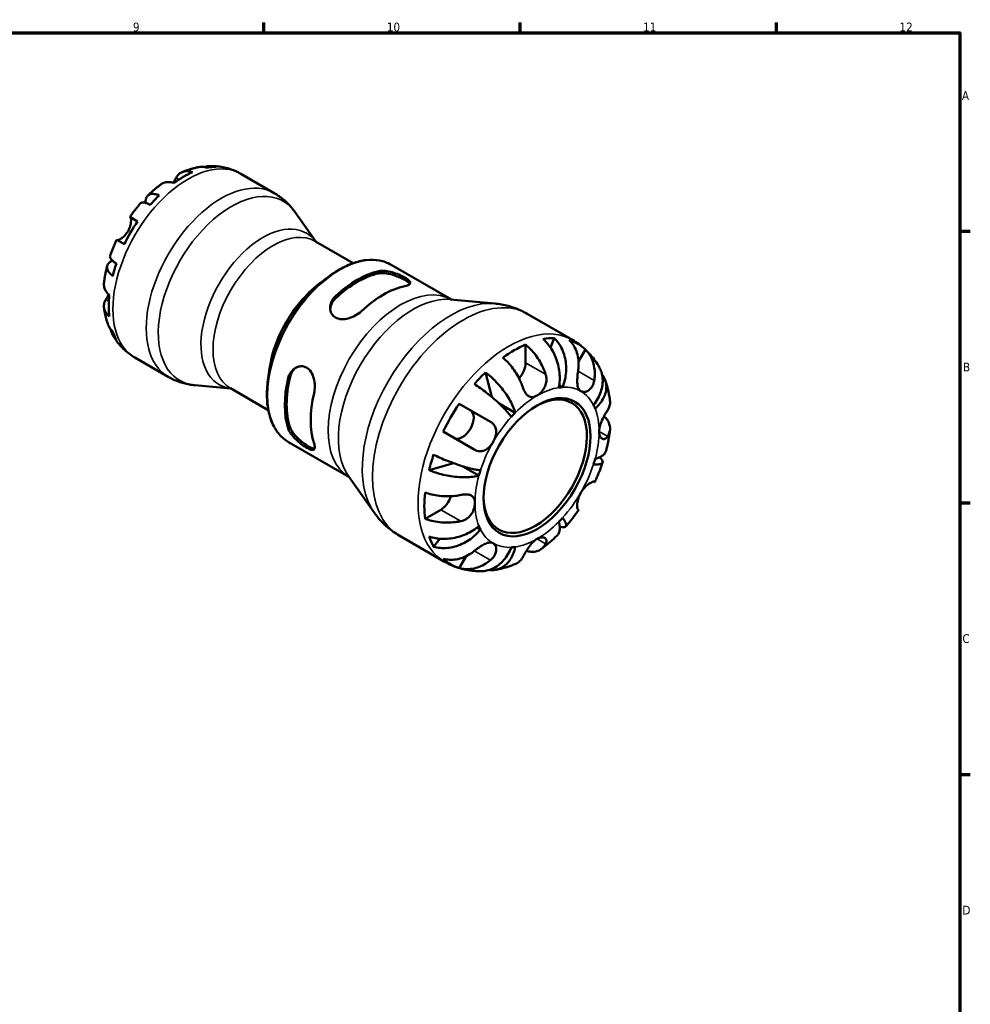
# Model space of a CAD drawing. Header units: millimetres. Extents: x 0 to 903, y -173 to 594.
# Tile 8 of 8: x 564 to 824, y 308 to 578. Entities that reach past the tile are written whole.
import ezdxf

# ---------------------------------------------------------------- set-up
doc = ezdxf.new("R2010")
doc.units = ezdxf.units.MM
for name, color, linetype, lineweight in [('Border (ANSI)', 7, 'Continuous', 70), ('Visible (ANSI)', 7, 'Continuous', 50), ('Visible Narrow (ANSI)', 7, 'Continuous', 35)]:
    doc.layers.add(name, color=color, linetype=linetype, lineweight=lineweight)
doc.styles.add('Note Text (ANSI)', font='tahoma.ttf')

# ---------------------------------------------------------------- blocks, each defined once
blk = doc.blocks.new('Borders Default Border')
at = {"layer": 'Border (ANSI)'}
for p, q in [((630.75, 574), (630.75, 576.8)), ((700.83, 574), (700.83, 576.8)), ((770.92, 574), (770.92, 576.8)), ((821, 519.75), (823.8, 519.75)), ((821, 445.5), (823.8, 445.5)), ((821, 371.25), (823.8, 371.25))]:
    blk.add_line(p, q, dxfattribs=at)
at = {"layer": 'Border (ANSI)', "flags": 128}
blk.add_lwpolyline([(20, 20), (20, 574), (821, 574), (821, 20), (20, 20)], dxfattribs=at)
at = {"layer": 'Border (ANSI)', "color": 5, "true_color": 0x0000ff, "char_height": 2.4, "attachment_point": 7, "style": 'Note Text (ANSI)'}
for s, insert in [('9', (594.92, 574.35)), ('10', (664.35, 574.35)), ('11', (734.43, 574.4)), ('12', (804.52, 574.4)), ('A', (821.58, 555.68)), ('B', (821.87, 481.43)), ('C', (821.71, 407.13)), ('D', (821.72, 332.93))]:
    blk.add_mtext(s, dxfattribs=dict(at, insert=insert))

msp = doc.modelspace()

# ---------------------------------------------------------------- linework, layer by layer
at = {"layer": 'Visible (ANSI)'}
for p, q in [((624.44, 535.44), (633.56, 530.18)), ((644.89, 516.94), (639.18, 525.03)), ((594.08, 523.65), (596.17, 522.44)), ((592.57, 516.2), (590.48, 517.41)), ((644.82, 516.98), (655.13, 511.03)), ((665.49, 510.59), (681.99, 501.06)), ((645.03, 504.61), (646.99, 506.24)), ((681.69, 501.09), (693.89, 499.97)), ((702.67, 497.21), (715.12, 490.02)), ((709.06, 487.97), (710.08, 490.56)), ((702.29, 488.77), (702.29, 483.79)), ((718.63, 487.41), (716.76, 484.18)), ((595.44, 485.21), (604.56, 479.95)), ((632.44, 482.81), (632.01, 480.29)), ((693.02, 474.44), (691.3, 481.15)), ((621.69, 476.76), (611.83, 477.66)), ((621.62, 476.8), (631.93, 470.84)), ((712.42, 477.11), (711.48, 477.65)), ((684.13, 472.58), (692.64, 467.66)), ((699.43, 470.11), (695.07, 472.64)), ((688.24, 460.04), (679.73, 464.96)), ((637.49, 462.09), (653.99, 452.56)), ((675.89, 454.46), (682.56, 456.32)), ((689.52, 452.93), (685.15, 455.46)), ((653.82, 452.81), (660.89, 442.81)), ((721.04, 451.27), (721.19, 451.18)), ((679.1, 443.62), (674.79, 441.13)), ((716.79, 443.56), (716.64, 443.64)), ((667.67, 436.59), (680.12, 429.4)), ((689.95, 438.2), (689.01, 438.74)), ((677.13, 433.5), (678.87, 435.68)), ((686, 430.9), (684.13, 427.66))]:
    msp.add_line(p, q, dxfattribs=at)
for centre, major_axis, start_param, end_param in [((608.67, 511.06), (-14.41, -24.96), 3.801742, 4.052239), ((608.67, 511.06), (14.41, 24.96), 0.327687, 0.457711), ((608.67, 511.06), (-14.41, -24.96), 4.254678, 4.384702), ((608.67, 511.06), (-14.41, -24.96), 4.587141, 4.837637), ((608.67, 511.06), (-14.41, -24.96), 5.040076, 5.1701), ((656.25, 483.59), (14, 24.25), 0.480706, 1.090091), ((656.25, 483.59), (13.65, 23.64), 0.472631, 1.098165), ((663.32, 479.51), (-14, -24.25), 3.622298, 4.231683), ((608.67, 511.06), (-14.41, -24.96), 5.372539, 5.623036), ((608.67, 511.06), (-14.41, -24.96), 5.825475, 5.955498), ((699.18, 458.81), (17.39, 30.12), 0.326348, 0.45905), ((699.18, 458.81), (17.39, 30.12), 0.658541, 0.912256), ((699.18, 458.81), (17.39, 30.12), 6.156328, 6.410043), ((699.18, 482), (-2.2, -3.81), 1.22601, 2.356194), ((656.25, 483.59), (14, 24.25), 2.051502, 2.660887), ((656.25, 483.59), (13.65, 23.64), 2.043428, 2.668961), ((699.18, 458.81), (17.39, 30.12), 1.111747, 1.244448), ((705.4, 455.22), (12, 20.78), 0.35936, 0.426039), ((663.32, 479.51), (-14, -24.25), 5.193094, 5.80248), ((704.91, 455.5), (10, 17.32), 2.373545, 7.051233), ((699.18, 458.81), (17.39, 30.12), 1.443939, 1.697654), ((705.4, 455.22), (12, 20.78), 5.857147, 5.923826), ((684.98, 467.01), (2.2, 3.81), 3.141593, 6.283185), ((705.4, 455.22), (-12, -20.78), 4.28635, 4.353029), ((699.18, 458.81), (17.39, 30.12), 1.897145, 2.029846), ((705.4, 455.22), (12, 20.78), 5.071749, 5.138428), ((705.4, 455.22), (-12, -20.78), 5.071749, 5.138428), ((699.18, 458.81), (17.39, 30.12), 2.229337, 2.483052), ((679.1, 447.21), (-2.2, -3.81), 0.785398, 1.915583), ((705.4, 455.22), (-12, -20.78), 5.857147, 5.923826), ((705.4, 455.22), (12, 20.78), 4.28635, 4.353029), ((699.18, 458.81), (-17.39, -30.12), 5.824136, 5.956837), ((705.4, 455.22), (-12, -20.78), 0.35936, 0.426039), ((699.18, 458.81), (-17.39, -30.12), 6.156328, 6.410043)]:
    msp.add_ellipse(centre, major_axis=major_axis, ratio=0.57735, start_param=start_param, end_param=end_param, dxfattribs=at)
msp.add_ellipse((705.4, 455.22), major_axis=(10.35, 17.93), ratio=0.57735, dxfattribs=at)
for points, knots in [([(606.74, 534.38), (606.87, 534.62), (607.02, 534.85), (607.44, 535.33), (607.71, 535.56), (608.27, 535.88), (608.6, 536.02), (609.31, 536.16), (609.69, 536.17), (610.41, 536.1), (610.81, 536.02), (611.22, 535.88)], [4.4278901, 4.4278901, 4.4278901, 4.4278901, 4.5498094, 4.5498094, 4.7172218, 4.7172218, 4.8844399, 4.8844399, 5.051658, 5.051658, 5.2139897, 5.2139897, 5.2139897, 5.2139897]), ([(612.94, 537.28), (612.62, 537.22), (612.3, 537.16), (611.67, 537.01), (611.36, 536.93), (610.74, 536.76), (610.44, 536.67), (609.83, 536.47), (609.53, 536.36), (608.93, 536.14), (608.64, 536.02), (608.35, 535.9)], [5.952328, 5.952328, 5.952328, 5.952328, 5.9915871, 5.9915871, 6.0308463, 6.0308463, 6.0701054, 6.0701054, 6.1093646, 6.1093646, 6.1486237, 6.1486237, 6.1486237, 6.1486237]), ([(615.23, 537.13), (614.8, 537.26), (614.37, 537.33), (613.64, 537.37), (613.29, 537.35), (612.94, 537.28)], [0.1707461, 0.1707461, 0.1707461, 0.1707461, 0.33284, 0.33284, 0.4723692, 0.4723692, 0.4723692, 0.4723692]), ([(614.38, 537.31), (614.56, 537.37), (614.75, 537.42), (615.41, 537.56), (615.9, 537.6), (616.76, 537.57), (617.22, 537.5), (617.67, 537.37)], [4.7851693, 4.7851693, 4.7851693, 4.7851693, 4.8504333, 4.8504333, 5.0170876, 5.0170876, 5.1791816, 5.1791816, 5.1791816, 5.1791816]), ([(624.44, 535.44), (623.93, 535.74), (623.39, 536.01), (622.3, 536.48), (621.75, 536.69), (620.62, 537.03), (620.05, 537.17), (618.91, 537.39), (618.34, 537.47), (617.2, 537.57), (616.63, 537.59), (616.07, 537.59)], [5.4977871, 5.4977871, 5.4977871, 5.4977871, 5.5636608, 5.5636608, 5.6295345, 5.6295345, 5.6954082, 5.6954082, 5.7612819, 5.7612819, 5.8271556, 5.8271556, 5.8271556, 5.8271556]), ([(606.12, 532.94), (605.72, 533.08), (605.32, 533.16), (604.61, 533.23), (604.23, 533.22), (603.51, 533.08), (603.18, 532.95), (602.82, 532.73), (602.72, 532.67), (602.63, 532.61)], [0.1707531, 0.1707531, 0.1707531, 0.1707531, 0.3321515, 0.3321515, 0.4988882, 0.4988882, 0.6656248, 0.6656248, 0.7208825, 0.7208825, 0.7208825, 0.7208825]), ([(605.95, 532.99), (606, 533.07), (606.05, 533.15), (606.21, 533.42), (606.31, 533.6), (606.5, 533.94), (606.59, 534.1), (606.7, 534.3), (606.72, 534.34), (606.74, 534.38)], [-2.1167552, -2.1167552, -2.1167552, -2.1167552, -2.0867477, -2.0867477, -2.0144067, -2.0144067, -1.9399427, -1.9399427, -1.916375, -1.916375, -1.916375, -1.916375]), ([(602.63, 532.61), (602.38, 532.42), (602.12, 532.22), (601.61, 531.83), (601.36, 531.62), (600.87, 531.21), (600.62, 531), (600.14, 530.57), (599.9, 530.35), (599.42, 529.91), (599.19, 529.69), (598.96, 529.46)], [0.1390829, 0.1390829, 0.1390829, 0.1390829, 0.1787133, 0.1787133, 0.2183437, 0.2183437, 0.2579741, 0.2579741, 0.2976045, 0.2976045, 0.3372349, 0.3372349, 0.3372349, 0.3372349]), ([(598.4, 527.49), (598.4, 527.51), (598.4, 527.53), (598.38, 527.91), (598.4, 528.24), (598.52, 528.77), (598.62, 529.03), (598.92, 529.45), (599.11, 529.61), (599.53, 529.83), (599.79, 529.91), (600.38, 529.97), (600.71, 529.94), (601.36, 529.82), (601.72, 529.71), (602.11, 529.56)], [4.173101, 4.173101, 4.173101, 4.173101, 4.181786, 4.181786, 4.349321, 4.349321, 4.516213, 4.516213, 4.683105, 4.683105, 4.849928, 4.849928, 5.016752, 5.016752, 5.179175, 5.179175, 5.179175, 5.179175]), ([(639.18, 525.03), (638.9, 525.43), (638.59, 525.82), (637.95, 526.6), (637.61, 526.97), (636.89, 527.7), (636.51, 528.05), (635.72, 528.72), (635.31, 529.04), (634.45, 529.64), (634.01, 529.92), (633.56, 530.18)], [5.2374919, 5.2374919, 5.2374919, 5.2374919, 5.289551, 5.289551, 5.34161, 5.34161, 5.3936691, 5.3936691, 5.4457281, 5.4457281, 5.4977871, 5.4977871, 5.4977871, 5.4977871]), ([(597.08, 527.48), (596.86, 527.23), (596.65, 526.99), (596.24, 526.49), (596.03, 526.24), (595.62, 525.74), (595.42, 525.48), (595.03, 524.97), (594.84, 524.71), (594.45, 524.18), (594.26, 523.91), (594.08, 523.65)], [0.4476384, 0.4476384, 0.4476384, 0.4476384, 0.4865572, 0.4865572, 0.525476, 0.525476, 0.5643948, 0.5643948, 0.6033136, 0.6033136, 0.6422324, 0.6422324, 0.6422324, 0.6422324]), ([(599.67, 526.97), (599.3, 527.15), (598.96, 527.29), (598.4, 527.5), (598.12, 527.58), (597.65, 527.65), (597.46, 527.65), (597.22, 527.59), (597.14, 527.54), (597.08, 527.47)], [0.1707525, 0.1707525, 0.1707525, 0.1707525, 0.3331765, 0.3331765, 0.4999998, 0.4999998, 0.6668231, 0.6668231, 0.7889326, 0.7889326, 0.7889326, 0.7889326]), ([(593.58, 519.78), (593.71, 520), (593.82, 520.23), (594.03, 520.72), (594.12, 520.97), (594.28, 521.57), (594.35, 521.9), (594.41, 522.49), (594.41, 522.75), (594.39, 523.1), (594.37, 523.22), (594.32, 523.41), (594.29, 523.48), (594.24, 523.55), (594.22, 523.56), (594.2, 523.58)], [0, 0, 0, 0, 0.0777495, 0.0777495, 0.1608191, 0.1608191, 0.277838, 0.277838, 0.3882896, 0.3882896, 0.4654296, 0.4654296, 0.5403543, 0.5403543, 0.579532, 0.579532, 0.579532, 0.579532]), ([(590.6, 517.34), (590.62, 517.33), (590.65, 517.32), (590.74, 517.31), (590.81, 517.32), (591, 517.38), (591.12, 517.42), (591.43, 517.58), (591.65, 517.7), (592.16, 518.08), (592.46, 518.34), (593.06, 518.98), (593.34, 519.36), (593.58, 519.78)], [-0.5800481, -0.5800481, -0.5800481, -0.5800481, -0.5384523, -0.5384523, -0.4638379, -0.4638379, -0.3862639, -0.3862639, -0.2784027, -0.2784027, -0.1427791, -0.1427791, 0, 0, 0, 0]), ([(590.48, 517.41), (590.34, 517.12), (590.2, 516.82), (589.94, 516.22), (589.81, 515.93), (589.56, 515.33), (589.44, 515.02), (589.2, 514.42), (589.09, 514.12), (588.87, 513.51), (588.76, 513.2), (588.66, 512.9)], [0.928564, 0.928564, 0.928564, 0.928564, 0.9674828, 0.9674828, 1.0064015, 1.0064015, 1.0453203, 1.0453203, 1.0842391, 1.0842391, 1.1231579, 1.1231579, 1.1231579, 1.1231579]), ([(589.38, 507.5), (589.05, 507.76), (588.77, 508.02), (588.34, 508.52), (588.16, 508.79), (587.91, 509.33), (587.84, 509.6), (587.83, 510.07), (587.87, 510.32), (588.09, 510.78), (588.26, 511), (588.66, 511.37), (588.93, 511.56), (589.28, 511.73), (589.29, 511.74), (589.31, 511.74)], [0.170753, 0.170753, 0.170753, 0.170753, 0.333177, 0.333177, 0.5, 0.5, 0.666823, 0.666823, 0.833715, 0.833715, 1.000607, 1.000607, 1.168142, 1.168142, 1.176827, 1.176827, 1.176827, 1.176827]), ([(588.66, 512.9), (588.63, 512.81), (588.64, 512.71), (588.7, 512.48), (588.79, 512.31), (589.09, 511.94), (589.3, 511.74), (589.76, 511.36), (590.05, 511.14), (590.39, 510.91)], [4.5610122, 4.5610122, 4.5610122, 4.5610122, 4.6837789, 4.6837789, 4.8504333, 4.8504333, 5.0170876, 5.0170876, 5.1791816, 5.1791816, 5.1791816, 5.1791816]), ([(665.49, 510.59), (664.52, 511.15), (663.46, 511.54), (661.19, 511.96), (659.98, 512), (657.48, 511.72), (656.19, 511.41), (653.57, 510.46), (652.24, 509.83), (649.59, 508.25), (648.28, 507.31), (646.99, 506.24)], [5.497787, 5.497787, 5.497787, 5.497787, 5.698242, 5.698242, 5.898696, 5.898696, 6.099151, 6.099151, 6.299606, 6.299606, 6.50006, 6.50006, 6.50006, 6.50006]), ([(587.88, 510.28), (587.8, 509.96), (587.72, 509.65), (587.58, 509.02), (587.51, 508.7), (587.38, 508.06), (587.32, 507.75), (587.21, 507.11), (587.16, 506.79), (587.07, 506.16), (587.03, 505.84), (586.99, 505.52)], [1.2335614, 1.2335614, 1.2335614, 1.2335614, 1.2731918, 1.2731918, 1.3128222, 1.3128222, 1.3524526, 1.3524526, 1.392083, 1.392083, 1.4317134, 1.4317134, 1.4317134, 1.4317134]), ([(662.19, 508.83), (662.65, 508.93), (663.22, 508.96), (664.48, 508.84), (665.16, 508.71), (666.4, 508.36), (667.05, 508.13), (668.26, 507.63), (668.82, 507.35), (669.26, 507.1), (669.72, 506.83), (670.1, 506.56), (670.61, 506.07), (670.73, 505.85), (670.73, 505.47), (670.6, 505.29), (670.09, 504.98), (669.71, 504.84), (669.26, 504.75)], [-0.784871, -0.784871, -0.784871, -0.784871, -0.581549, -0.581549, -0.378228, -0.378228, -0.189114, -0.189114, 0, 0, 0, 0.193179, 0.193179, 0.386357, 0.386357, 0.585638, 0.585638, 0.784918, 0.784918, 0.784918, 0.784918]), ([(662.19, 508.23), (662.65, 508.32), (663.22, 508.34), (664.48, 508.22), (665.16, 508.08), (666.4, 507.72), (667.05, 507.49), (668.26, 506.98), (668.82, 506.7), (669.26, 506.44), (669.72, 506.18), (670.1, 505.91), (670.47, 505.56), (670.55, 505.46), (670.61, 505.36)], [-0.786782, -0.786782, -0.786782, -0.786782, -0.582574, -0.582574, -0.378366, -0.378366, -0.189183, -0.189183, 0, 0, 0, 0.193494, 0.193494, 0.279843, 0.279843, 0.279843, 0.279843]), ([(586.99, 505.52), (586.98, 505.41), (586.98, 505.3), (586.97, 504.87), (587.03, 504.52), (587.26, 503.83), (587.44, 503.5), (587.86, 502.91), (588.13, 502.61), (588.45, 502.33)], [4.6638752, 4.6638752, 4.6638752, 4.6638752, 4.7191329, 4.7191329, 4.8858696, 4.8858696, 5.0526063, 5.0526063, 5.2140047, 5.2140047, 5.2140047, 5.2140047]), ([(588.45, 496.45), (588.13, 496.73), (587.86, 497.04), (587.44, 497.62), (587.26, 497.96), (587.03, 498.64), (586.97, 498.99), (586.98, 499.64), (587.03, 499.99), (587.24, 500.59), (587.37, 500.84), (587.51, 501.07)], [0.1707531, 0.1707531, 0.1707531, 0.1707531, 0.3321515, 0.3321515, 0.4988882, 0.4988882, 0.6656248, 0.6656248, 0.8335114, 0.8335114, 0.9568737, 0.9568737, 0.9568737, 0.9568737]), ([(587.51, 501.07), (587.61, 501.23), (587.72, 501.42), (587.98, 501.85), (588.13, 502.1), (588.29, 502.4), (588.31, 502.42), (588.32, 502.45)], [-0.5801058, -0.5801058, -0.5801058, -0.5801058, -0.4909712, -0.4909712, -0.3911055, -0.3911055, -0.3817154, -0.3817154, -0.3817154, -0.3817154]), ([(657.38, 497.89), (656.93, 497.46), (656.35, 497.04), (655.09, 496.34), (654.41, 496.06), (653.17, 495.74), (652.52, 495.66), (651.32, 495.74), (650.76, 495.9), (649.87, 496.41), (649.48, 496.79), (648.98, 497.7), (648.86, 498.23), (648.84, 499.28), (648.96, 499.88), (649.47, 501.01), (649.85, 501.54), (650.31, 501.97)], [0.763951, 0.763951, 0.763951, 0.763951, 0.967272, 0.967272, 1.170594, 1.170594, 1.359708, 1.359708, 1.548822, 1.548822, 1.737935, 1.737935, 1.927049, 1.927049, 2.130371, 2.130371, 2.333692, 2.333692, 2.333692, 2.333692]), ([(648.86, 498.49), (648.9, 498.93), (649.02, 499.39), (649.46, 500.4), (649.85, 500.94), (650.31, 501.37)], [1.9769334, 1.9769334, 1.9769334, 1.9769334, 2.1338873, 2.1338873, 2.3380955, 2.3380955, 2.3380955, 2.3380955]), ([(587, 498.92), (587.04, 498.61), (587.08, 498.3), (587.19, 497.67), (587.25, 497.36), (587.38, 496.73), (587.45, 496.42), (587.61, 495.8), (587.7, 495.49), (587.89, 494.87), (587.99, 494.57), (588.1, 494.26)], [1.7053579, 1.7053579, 1.7053579, 1.7053579, 1.7446171, 1.7446171, 1.7838762, 1.7838762, 1.8231354, 1.8231354, 1.8623945, 1.8623945, 1.9016536, 1.9016536, 1.9016536, 1.9016536]), ([(702.67, 497.21), (702.12, 497.52), (701.56, 497.81), (700.42, 498.34), (699.84, 498.58), (698.66, 499), (698.07, 499.19), (696.88, 499.5), (696.28, 499.63), (695.08, 499.84), (694.49, 499.92), (693.89, 499.97)], [5.4977871, 5.4977871, 5.4977871, 5.4977871, 5.5498462, 5.5498462, 5.6019052, 5.6019052, 5.6539643, 5.6539643, 5.7060233, 5.7060233, 5.7580823, 5.7580823, 5.7580823, 5.7580823]), ([(588.1, 494.26), (588.22, 493.92), (588.38, 493.61), (588.77, 493), (589.05, 492.66), (589.38, 492.35)], [4.8775584, 4.8775584, 4.8775584, 4.8775584, 5.0170876, 5.0170876, 5.1791816, 5.1791816, 5.1791816, 5.1791816]), ([(590.39, 490.11), (590.05, 490.44), (589.76, 490.8), (589.3, 491.54), (589.09, 491.98), (588.89, 492.62), (588.84, 492.81), (588.79, 492.99)], [0.1707461, 0.1707461, 0.1707461, 0.1707461, 0.33284, 0.33284, 0.4994944, 0.4994944, 0.5647583, 0.5647583, 0.5647583, 0.5647583]), ([(589.4, 491.39), (589.68, 490.9), (589.98, 490.42), (590.63, 489.49), (590.99, 489.03), (591.75, 488.15), (592.15, 487.73), (593.02, 486.93), (593.47, 486.55), (594.43, 485.84), (594.93, 485.51), (595.44, 485.21)], [2.026826, 2.026826, 2.026826, 2.026826, 2.0926997, 2.0926997, 2.1585734, 2.1585734, 2.2244471, 2.2244471, 2.2903208, 2.2903208, 2.3561945, 2.3561945, 2.3561945, 2.3561945]), ([(711.37, 477.01), (711.49, 477.62), (711.58, 478.31), (711.63, 479.73), (711.6, 480.46), (711.45, 481.8), (711.33, 482.53), (710.96, 483.97), (710.73, 484.68), (710.22, 485.93), (709.9, 486.59), (709.17, 487.82), (708.77, 488.4), (707.99, 489.36), (707.54, 489.84), (707.06, 490.26)], [4.906007, 4.906007, 4.906007, 4.906007, 5.110942, 5.110942, 5.315877, 5.315877, 5.520043, 5.520043, 5.724209, 5.724209, 5.927895, 5.927895, 6.13158, 6.13158, 6.32971, 6.32971, 6.32971, 6.32971]), ([(710.08, 490.56), (710.52, 490.14), (710.93, 489.66), (711.62, 488.68), (711.96, 488.1), (712.54, 486.85), (712.77, 486.18), (713.11, 484.91), (713.24, 484.19), (713.38, 482.73), (713.38, 481.99), (713.3, 480.63), (713.2, 479.89), (712.88, 478.44), (712.66, 477.73), (712.42, 477.11)], [0.208689, 0.208689, 0.208689, 0.208689, 0.406819, 0.406819, 0.610505, 0.610505, 0.81419, 0.81419, 1.018356, 1.018356, 1.222522, 1.222522, 1.427457, 1.427457, 1.632392, 1.632392, 1.632392, 1.632392]), ([(722.43, 482.56), (722.09, 483.16), (721.73, 483.73), (720.93, 484.86), (720.51, 485.41), (719.59, 486.47), (719.1, 486.98), (718.05, 487.95), (717.5, 488.41), (716.35, 489.26), (715.75, 489.66), (715.12, 490.02)], [5.1697816, 5.1697816, 5.1697816, 5.1697816, 5.2353827, 5.2353827, 5.3009838, 5.3009838, 5.3665849, 5.3665849, 5.432186, 5.432186, 5.4977871, 5.4977871, 5.4977871, 5.4977871]), ([(702.29, 488.77), (702.79, 488.37), (703.27, 487.91), (704.14, 486.99), (704.61, 486.44), (705.48, 485.26), (705.88, 484.63), (706.56, 483.45), (706.9, 482.79), (707.41, 481.62), (707.6, 481.12), (707.75, 480.64)], [0.2086985, 0.2086985, 0.2086985, 0.2086985, 0.4059235, 0.4059235, 0.6097137, 0.6097137, 0.8135039, 0.8135039, 1.0187427, 1.0187427, 1.1690704, 1.1690704, 1.1690704, 1.1690704]), ([(716.64, 481.52), (716.72, 482.02), (716.77, 482.54), (716.8, 483.77), (716.76, 484.46), (716.56, 485.69), (716.39, 486.34), (715.94, 487.56), (715.65, 488.13), (715.03, 489.08), (714.65, 489.54), (714.23, 489.95)], [5.4153812, 5.4153812, 5.4153812, 5.4153812, 5.5657089, 5.5657089, 5.7709478, 5.7709478, 5.9747379, 5.9747379, 6.1785281, 6.1785281, 6.3757532, 6.3757532, 6.3757532, 6.3757532]), ([(718.63, 487.41), (719.05, 487), (719.43, 486.53), (720.05, 485.59), (720.34, 485.02), (720.79, 483.8), (720.96, 483.15), (721.16, 481.92), (721.2, 481.23), (721.17, 480), (721.12, 479.48), (721.04, 478.98)], [0.2086985, 0.2086985, 0.2086985, 0.2086985, 0.4059235, 0.4059235, 0.6097137, 0.6097137, 0.8135039, 0.8135039, 1.0187427, 1.0187427, 1.1690704, 1.1690704, 1.1690704, 1.1690704]), ([(701.53, 477.05), (701.37, 477.52), (701.19, 478.02), (700.68, 479.19), (700.34, 479.86), (699.66, 481.04), (699.26, 481.67), (698.39, 482.84), (697.92, 483.4), (697.05, 484.32), (696.56, 484.78), (696.07, 485.18)], [5.4153812, 5.4153812, 5.4153812, 5.4153812, 5.5657089, 5.5657089, 5.7709478, 5.7709478, 5.9747379, 5.9747379, 6.1785281, 6.1785281, 6.3757532, 6.3757532, 6.3757532, 6.3757532]), ([(637.36, 479.55), (637.51, 480.16), (637.77, 480.76), (638.5, 481.76), (638.96, 482.17), (639.88, 482.68), (640.4, 482.83), (641.44, 482.85), (641.96, 482.71), (642.4, 482.46), (642.86, 482.19), (643.29, 481.78), (643.96, 480.74), (644.21, 480.13), (644.54, 478.88), (644.64, 478.17), (644.65, 476.76), (644.58, 476.06), (644.44, 475.46)], [-0.784871, -0.784871, -0.784871, -0.784871, -0.581549, -0.581549, -0.378228, -0.378228, -0.189114, -0.189114, 0, 0, 0, 0.193179, 0.193179, 0.386357, 0.386357, 0.585638, 0.585638, 0.784918, 0.784918, 0.784918, 0.784918]), ([(637.88, 479.85), (638.03, 480.46), (638.3, 481.07), (638.95, 481.96), (639.29, 482.29), (639.65, 482.54)], [-0.7867824, -0.7867824, -0.7867824, -0.7867824, -0.5825742, -0.5825742, -0.4256203, -0.4256203, -0.4256203, -0.4256203]), ([(720.86, 472.24), (721.27, 472.76), (721.68, 473.36), (722.36, 474.6), (722.64, 475.24), (723.04, 476.41), (723.2, 477.06), (723.37, 478.34), (723.38, 478.98), (723.29, 480.11), (723.18, 480.71), (722.84, 481.73), (722.65, 482.17), (722.43, 482.56)], [4.906008, 4.906008, 4.906008, 4.906008, 5.110943, 5.110943, 5.315878, 5.315878, 5.520044, 5.520044, 5.72421, 5.72421, 5.927895, 5.927895, 6.093365, 6.093365, 6.093365, 6.093365]), ([(604.56, 479.95), (605.01, 479.69), (605.48, 479.45), (606.42, 479.01), (606.91, 478.81), (607.88, 478.46), (608.37, 478.31), (609.36, 478.05), (609.86, 477.94), (610.85, 477.77), (611.34, 477.7), (611.83, 477.66)], [2.3561945, 2.3561945, 2.3561945, 2.3561945, 2.4082535, 2.4082535, 2.4603126, 2.4603126, 2.5123716, 2.5123716, 2.5644307, 2.5644307, 2.6164897, 2.6164897, 2.6164897, 2.6164897]), ([(632.01, 480.29), (631.73, 478.64), (631.57, 477.03), (631.53, 473.95), (631.64, 472.48), (632.13, 469.73), (632.5, 468.46), (633.51, 466.16), (634.15, 465.13), (635.65, 463.38), (636.52, 462.65), (637.49, 462.09)], [1.353921, 1.353921, 1.353921, 1.353921, 1.554376, 1.554376, 1.754831, 1.754831, 1.955285, 1.955285, 2.15574, 2.15574, 2.356194, 2.356194, 2.356194, 2.356194]), ([(691.3, 481.15), (691.82, 480.77), (692.35, 480.34), (693.31, 479.48), (693.84, 478.97), (694.85, 477.9), (695.34, 477.34), (696.19, 476.28), (696.63, 475.69), (697.43, 474.51), (697.79, 473.91), (698.39, 472.83), (698.67, 472.25), (699.13, 471.13), (699.31, 470.58), (699.43, 470.11)], [0.208689, 0.208689, 0.208689, 0.208689, 0.406819, 0.406819, 0.610505, 0.610505, 0.81419, 0.81419, 1.018356, 1.018356, 1.222522, 1.222522, 1.427457, 1.427457, 1.632392, 1.632392, 1.632392, 1.632392]), ([(707.75, 480.64), (707.76, 480.63), (707.76, 480.63), (707.84, 480.38), (707.9, 480.14), (707.97, 479.68), (707.99, 479.46), (707.99, 478.97), (707.97, 478.7), (707.85, 477.96), (707.7, 477.51), (707.25, 476.6), (706.94, 476.16), (706.22, 475.38), (705.81, 475.05), (705.4, 474.81)], [-0.7129947, -0.7129947, -0.7129947, -0.7129947, -0.7107733, -0.7107733, -0.6329708, -0.6329708, -0.5647047, -0.5647047, -0.4816374, -0.4816374, -0.3383072, -0.3383072, -0.1746259, -0.1746259, 0, 0, 0, 0]), ([(717.4, 476), (717.24, 476.09), (717.1, 476.21), (716.85, 476.52), (716.75, 476.7), (716.54, 477.23), (716.47, 477.58), (716.39, 478.37), (716.38, 478.78), (716.41, 479.52), (716.44, 479.83), (716.49, 480.44), (716.53, 480.74), (716.6, 481.2), (716.62, 481.36), (716.64, 481.52)], [0, 0, 0, 0, 0.0945936, 0.0945936, 0.1956571, 0.1956571, 0.3386094, 0.3386094, 0.4734345, 0.4734345, 0.5676119, 0.5676119, 0.6591285, 0.6591285, 0.7083953, 0.7083953, 0.7083953, 0.7083953]), ([(723.18, 480.58), (723.28, 480.45), (723.38, 480.31), (723.74, 479.76), (723.96, 479.28), (724.27, 478.29), (724.35, 477.77), (724.37, 476.8), (724.31, 476.26), (724.05, 475.18), (723.84, 474.65), (723.35, 473.68), (723.02, 473.16), (722.22, 472.16), (721.76, 471.69), (721.29, 471.28)], [0.339447, 0.339447, 0.339447, 0.339447, 0.406819, 0.406819, 0.610505, 0.610505, 0.81419, 0.81419, 1.018356, 1.018356, 1.222522, 1.222522, 1.427457, 1.427457, 1.632392, 1.632392, 1.632392, 1.632392]), ([(698.39, 469.01), (698.14, 469.35), (697.83, 469.75), (697.1, 470.59), (696.68, 471.04), (695.86, 471.87), (695.38, 472.34), (694.36, 473.29), (693.81, 473.77), (692.79, 474.64), (692.21, 475.11), (691.05, 476.02), (690.46, 476.46), (689.4, 477.22), (688.83, 477.61), (688.28, 477.97)], [4.906007, 4.906007, 4.906007, 4.906007, 5.110942, 5.110942, 5.315877, 5.315877, 5.520043, 5.520043, 5.724209, 5.724209, 5.927895, 5.927895, 6.13158, 6.13158, 6.32971, 6.32971, 6.32971, 6.32971]), ([(705.4, 474.81), (705.15, 474.67), (704.9, 474.56), (704.39, 474.41), (704.12, 474.38), (703.51, 474.43), (703.18, 474.57), (702.66, 474.98), (702.47, 475.2), (702.17, 475.62), (702.07, 475.8), (701.88, 476.17), (701.79, 476.35), (701.65, 476.71), (701.59, 476.88), (701.53, 477.05)], [0, 0, 0, 0, 0.1067247, 0.1067247, 0.2239543, 0.2239543, 0.3931837, 0.3931837, 0.5089935, 0.5089935, 0.5826276, 0.5826276, 0.6499523, 0.6499523, 0.7050415, 0.7050415, 0.7050415, 0.7050415]), ([(721.04, 478.98), (721.02, 478.81), (720.98, 478.65), (720.87, 478.21), (720.78, 477.94), (720.55, 477.43), (720.4, 477.19), (720.02, 476.67), (719.76, 476.42), (719.14, 475.99), (718.77, 475.85), (718.04, 475.77), (717.69, 475.83), (717.4, 476)], [-0.7089749, -0.7089749, -0.7089749, -0.7089749, -0.6572436, -0.6572436, -0.5660685, -0.5660685, -0.471462, -0.471462, -0.3401437, -0.3401437, -0.1744989, -0.1744989, 0, 0, 0, 0]), ([(725.35, 473.47), (725.3, 473.84), (725.25, 474.22), (725.12, 474.96), (725.05, 475.33), (724.89, 476.08), (724.81, 476.45), (724.62, 477.19), (724.52, 477.55), (724.29, 478.29), (724.17, 478.65), (724.04, 479.02)], [4.8487746, 4.8487746, 4.8487746, 4.8487746, 4.8874013, 4.8874013, 4.926028, 4.926028, 4.9646546, 4.9646546, 5.0032813, 5.0032813, 5.041908, 5.041908, 5.041908, 5.041908]), ([(724.73, 470.84), (724.9, 471.12), (725.05, 471.43), (725.31, 472.16), (725.38, 472.59), (725.38, 473.14), (725.37, 473.3), (725.35, 473.47)], [5.4153812, 5.4153812, 5.4153812, 5.4153812, 5.5657089, 5.5657089, 5.7709478, 5.7709478, 5.8521862, 5.8521862, 5.8521862, 5.8521862]), ([(722.37, 465.01), (722.37, 465.29), (722.4, 465.57), (722.51, 466.19), (722.59, 466.52), (722.88, 467.38), (723.1, 467.91), (723.53, 468.77), (723.71, 469.11), (724.02, 469.66), (724.14, 469.88), (724.39, 470.29), (724.51, 470.49), (724.65, 470.72), (724.69, 470.78), (724.73, 470.84)], [-3.0542125, -3.0542125, -3.0542125, -3.0542125, -2.9540877, -2.9540877, -2.8458866, -2.8458866, -2.6737328, -2.6737328, -2.553592, -2.553592, -2.4648482, -2.4648482, -2.3739592, -2.3739592, -2.3419352, -2.3419352, -2.3419352, -2.3419352]), ([(723.74, 469.15), (724.06, 468.85), (724.33, 468.54), (724.81, 467.87), (725.03, 467.46), (725.31, 466.62), (725.38, 466.19), (725.38, 465.41), (725.31, 464.98), (725.05, 464.24), (724.9, 463.94), (724.73, 463.66)], [0.2364661, 0.2364661, 0.2364661, 0.2364661, 0.4059235, 0.4059235, 0.6097137, 0.6097137, 0.8135039, 0.8135039, 1.0187427, 1.0187427, 1.1690704, 1.1690704, 1.1690704, 1.1690704]), ([(644.44, 461.75), (644.58, 461.3), (644.66, 460.9), (644.63, 460.3), (644.53, 460.1), (644.19, 459.93), (643.94, 459.92), (643.27, 460.12), (642.85, 460.32), (641.96, 460.83), (641.44, 461.18), (640.4, 461.97), (639.88, 462.42), (638.96, 463.32), (638.5, 463.84), (637.77, 464.87), (637.51, 465.39), (637.36, 465.83)], [0.763951, 0.763951, 0.763951, 0.763951, 0.967272, 0.967272, 1.170594, 1.170594, 1.359708, 1.359708, 1.548822, 1.548822, 1.737935, 1.737935, 1.927049, 1.927049, 2.130371, 2.130371, 2.333692, 2.333692, 2.333692, 2.333692]), ([(644.58, 460.27), (644.46, 460.27), (644.32, 460.3), (643.83, 460.45), (643.41, 460.64), (642.52, 461.16), (642, 461.5), (640.96, 462.29), (640.43, 462.74), (639.5, 463.63), (639.04, 464.15), (638.3, 465.18), (638.03, 465.69), (637.88, 466.13)], [1.271848, 1.271848, 1.271848, 1.271848, 1.36213, 1.36213, 1.551313, 1.551313, 1.740496, 1.740496, 1.929679, 1.929679, 2.133887, 2.133887, 2.338096, 2.338096, 2.338096, 2.338096]), ([(692.64, 467.66), (692.77, 467.59), (692.9, 467.51), (693.22, 467.26), (693.41, 467.09), (693.74, 466.7), (693.88, 466.48), (694.13, 465.92), (694.22, 465.57), (694.28, 464.71), (694.22, 464.22), (693.92, 463.18), (693.69, 462.65), (693.4, 462.14)], [-0.7089749, -0.7089749, -0.7089749, -0.7089749, -0.6572436, -0.6572436, -0.5660685, -0.5660685, -0.471462, -0.471462, -0.3401437, -0.3401437, -0.1744989, -0.1744989, 0, 0, 0, 0]), ([(724.73, 463.66), (724.66, 463.55), (724.59, 463.46), (724.41, 463.24), (724.29, 463.14), (724.04, 462.98), (723.9, 462.93), (723.56, 462.9), (723.37, 462.94), (722.95, 463.2), (722.75, 463.45), (722.46, 464.12), (722.37, 464.54), (722.37, 465.01)], [-0.7047263, -0.7047263, -0.7047263, -0.7047263, -0.6477837, -0.6477837, -0.5621686, -0.5621686, -0.4706532, -0.4706532, -0.3388497, -0.3388497, -0.1742634, -0.1742634, 0, 0, 0, 0]), ([(724.3, 459.76), (724.4, 460.13), (724.49, 460.5), (724.66, 461.25), (724.74, 461.63), (724.89, 462.38), (724.96, 462.76), (725.09, 463.51), (725.15, 463.89), (725.26, 464.64), (725.31, 465.02), (725.35, 465.4)], [4.3765374, 4.3765374, 4.3765374, 4.3765374, 4.4154878, 4.4154878, 4.4544382, 4.4544382, 4.4933886, 4.4933886, 4.532339, 4.532339, 4.5712895, 4.5712895, 4.5712895, 4.5712895]), ([(693.4, 462.14), (693.24, 461.87), (693.07, 461.61), (692.68, 461.1), (692.47, 460.85), (691.91, 460.33), (691.56, 460.07), (690.85, 459.72), (690.49, 459.62), (689.86, 459.56), (689.61, 459.58), (689.1, 459.67), (688.86, 459.75), (688.49, 459.91), (688.37, 459.97), (688.24, 460.04)], [0, 0, 0, 0, 0.0945936, 0.0945936, 0.1956571, 0.1956571, 0.3386094, 0.3386094, 0.4734345, 0.4734345, 0.5676119, 0.5676119, 0.6591285, 0.6591285, 0.7083953, 0.7083953, 0.7083953, 0.7083953]), ([(677.13, 458.66), (677.72, 458.37), (678.34, 458.07), (679.53, 457.53), (680.2, 457.24), (681.58, 456.69), (682.27, 456.43), (683.54, 455.97), (684.22, 455.74), (685.56, 455.33), (686.21, 455.15), (687.34, 454.85), (687.94, 454.72), (689.03, 454.51), (689.53, 454.43), (689.95, 454.39)], [0.208689, 0.208689, 0.208689, 0.208689, 0.406819, 0.406819, 0.610505, 0.610505, 0.81419, 0.81419, 1.018356, 1.018356, 1.222522, 1.222522, 1.427457, 1.427457, 1.632392, 1.632392, 1.632392, 1.632392]), ([(722.52, 457.95), (722.7, 457.78), (722.87, 457.62), (723.18, 457.24), (723.29, 457.03), (723.38, 456.7), (723.37, 456.54), (723.2, 456.28), (723.04, 456.18), (722.64, 456.05), (722.36, 456), (721.68, 455.98), (721.27, 456), (720.86, 456.04)], [0.470069, 0.470069, 0.470069, 0.470069, 0.610505, 0.610505, 0.81419, 0.81419, 1.018356, 1.018356, 1.222522, 1.222522, 1.427457, 1.427457, 1.632392, 1.632392, 1.632392, 1.632392]), ([(721.29, 457.5), (721.76, 457.63), (722.22, 457.8), (723.02, 458.19), (723.35, 458.42), (723.84, 458.87), (724.05, 459.14), (724.23, 459.54), (724.27, 459.65), (724.3, 459.76)], [4.9060074, 4.9060074, 4.9060074, 4.9060074, 5.1109422, 5.1109422, 5.3158771, 5.3158771, 5.5200431, 5.5200431, 5.5970787, 5.5970787, 5.5970787, 5.5970787]), ([(721.19, 451.18), (721.35, 451.53), (721.51, 451.88), (721.83, 452.59), (721.98, 452.94), (722.27, 453.65), (722.42, 454.01), (722.69, 454.72), (722.83, 455.08), (723.09, 455.8), (723.22, 456.16), (723.34, 456.52)], [4.0722586, 4.0722586, 4.0722586, 4.0722586, 4.1104827, 4.1104827, 4.1487068, 4.1487068, 4.186931, 4.186931, 4.2251551, 4.2251551, 4.2633792, 4.2633792, 4.2633792, 4.2633792]), ([(689.52, 452.93), (689.05, 452.8), (688.49, 452.69), (687.28, 452.53), (686.64, 452.48), (685.41, 452.46), (684.71, 452.47), (683.28, 452.57), (682.55, 452.66), (681.21, 452.87), (680.48, 453.01), (679.05, 453.35), (678.35, 453.56), (677.12, 453.96), (676.48, 454.2), (675.89, 454.46)], [4.906007, 4.906007, 4.906007, 4.906007, 5.110942, 5.110942, 5.315877, 5.315877, 5.520043, 5.520043, 5.724209, 5.724209, 5.927895, 5.927895, 6.13158, 6.13158, 6.32971, 6.32971, 6.32971, 6.32971]), ([(717.4, 448.29), (717.56, 448.56), (717.73, 448.82), (718.12, 449.34), (718.33, 449.58), (718.86, 450.12), (719.18, 450.39), (719.76, 450.82), (720.03, 450.98), (720.42, 451.17), (720.56, 451.22), (720.79, 451.29), (720.88, 451.3), (720.99, 451.29), (721.02, 451.28), (721.04, 451.27)], [0, 0, 0, 0, 0.0945936, 0.0945936, 0.1956571, 0.1956571, 0.3386094, 0.3386094, 0.4734345, 0.4734345, 0.5676119, 0.5676119, 0.6591285, 0.6591285, 0.7083953, 0.7083953, 0.7083953, 0.7083953]), ([(674.79, 448.32), (675.38, 448.09), (676.02, 447.9), (677.26, 447.6), (677.97, 447.48), (679.42, 447.31), (680.17, 447.27), (681.53, 447.28), (682.28, 447.32), (683.54, 447.46), (684.07, 447.55), (684.56, 447.65)], [0.2086985, 0.2086985, 0.2086985, 0.2086985, 0.4059235, 0.4059235, 0.6097137, 0.6097137, 0.8135039, 0.8135039, 1.0187427, 1.0187427, 1.1690704, 1.1690704, 1.1690704, 1.1690704]), ([(684.56, 447.65), (684.74, 447.69), (684.92, 447.72), (685.36, 447.78), (685.62, 447.8), (686.14, 447.81), (686.39, 447.8), (686.95, 447.7), (687.25, 447.6), (687.8, 447.26), (688.03, 447), (688.35, 446.31), (688.43, 445.89), (688.43, 445.42)], [-0.7047263, -0.7047263, -0.7047263, -0.7047263, -0.6477837, -0.6477837, -0.5621686, -0.5621686, -0.4706532, -0.4706532, -0.3388497, -0.3388497, -0.1742634, -0.1742634, 0, 0, 0, 0]), ([(716.64, 443.64), (716.62, 443.66), (716.59, 443.68), (716.53, 443.78), (716.49, 443.86), (716.43, 444.1), (716.41, 444.25), (716.38, 444.68), (716.39, 444.98), (716.47, 445.75), (716.57, 446.23), (716.88, 447.25), (717.11, 447.78), (717.4, 448.29)], [-0.7089749, -0.7089749, -0.7089749, -0.7089749, -0.6572436, -0.6572436, -0.5660685, -0.5660685, -0.471462, -0.471462, -0.3401437, -0.3401437, -0.1744989, -0.1744989, 0, 0, 0, 0]), ([(688.43, 445.42), (688.43, 445.15), (688.4, 444.86), (688.29, 444.24), (688.2, 443.92), (687.89, 443.08), (687.61, 442.58), (687.01, 441.82), (686.72, 441.54), (686.18, 441.13), (685.93, 440.98), (685.41, 440.72), (685.14, 440.62), (684.76, 440.51), (684.66, 440.49), (684.56, 440.47)], [-3.0542125, -3.0542125, -3.0542125, -3.0542125, -2.9540877, -2.9540877, -2.8458866, -2.8458866, -2.6737328, -2.6737328, -2.553592, -2.553592, -2.4648482, -2.4648482, -2.3739592, -2.3739592, -2.3419352, -2.3419352, -2.3419352, -2.3419352]), ([(660.89, 442.81), (661.23, 442.32), (661.6, 441.84), (662.38, 440.91), (662.79, 440.46), (663.66, 439.58), (664.11, 439.16), (665.07, 438.35), (665.56, 437.97), (666.59, 437.24), (667.12, 436.9), (667.67, 436.59)], [2.0958993, 2.0958993, 2.0958993, 2.0958993, 2.1479583, 2.1479583, 2.2000174, 2.2000174, 2.2520764, 2.2520764, 2.3041354, 2.3041354, 2.3561945, 2.3561945, 2.3561945, 2.3561945]), ([(713.24, 439.03), (713.49, 439.32), (713.74, 439.61), (714.23, 440.19), (714.48, 440.49), (714.96, 441.09), (715.19, 441.39), (715.66, 442), (715.89, 442.31), (716.35, 442.93), (716.57, 443.24), (716.79, 443.56)], [3.5906024, 3.5906024, 3.5906024, 3.5906024, 3.6288266, 3.6288266, 3.6670507, 3.6670507, 3.7052748, 3.7052748, 3.7434989, 3.7434989, 3.781723, 3.781723, 3.781723, 3.781723]), ([(684.56, 440.47), (684.07, 440.36), (683.54, 440.28), (682.28, 440.13), (681.53, 440.09), (680.17, 440.09), (679.42, 440.13), (677.97, 440.29), (677.26, 440.42), (676.02, 440.71), (675.38, 440.9), (674.79, 441.13)], [5.4153812, 5.4153812, 5.4153812, 5.4153812, 5.5657089, 5.5657089, 5.7709478, 5.7709478, 5.9747379, 5.9747379, 6.1785281, 6.1785281, 6.3757532, 6.3757532, 6.3757532, 6.3757532]), ([(675.89, 436.26), (676.48, 436.05), (677.12, 435.9), (678.35, 435.71), (679.05, 435.64), (680.48, 435.64), (681.21, 435.69), (682.55, 435.87), (683.28, 436.02), (684.71, 436.43), (685.41, 436.68), (686.64, 437.23), (687.28, 437.56), (688.49, 438.32), (689.05, 438.74), (689.52, 439.15)], [0.208689, 0.208689, 0.208689, 0.208689, 0.406819, 0.406819, 0.610505, 0.610505, 0.81419, 0.81419, 1.018356, 1.018356, 1.222522, 1.222522, 1.427457, 1.427457, 1.632392, 1.632392, 1.632392, 1.632392]), ([(710.92, 436.58), (711, 436.66), (711.08, 436.75), (711.33, 437.1), (711.45, 437.42), (711.6, 438.07), (711.63, 438.47), (711.58, 439.36), (711.49, 439.85), (711.37, 440.32)], [0.9413208, 0.9413208, 0.9413208, 0.9413208, 1.0183563, 1.0183563, 1.2225224, 1.2225224, 1.4274572, 1.4274572, 1.6323921, 1.6323921, 1.6323921, 1.6323921]), ([(712.42, 441.42), (712.66, 441.08), (712.88, 440.74), (713.2, 440.13), (713.3, 439.87), (713.38, 439.45), (713.38, 439.27), (713.24, 438.99), (713.11, 438.9), (712.77, 438.82), (712.54, 438.81), (712.05, 438.89), (711.83, 438.95), (711.6, 439.02)], [4.906007, 4.906007, 4.906007, 4.906007, 5.110942, 5.110942, 5.315877, 5.315877, 5.520043, 5.520043, 5.724209, 5.724209, 5.927895, 5.927895, 6.068331, 6.068331, 6.068331, 6.068331]), ([(689.95, 438.2), (689.53, 437.67), (689.03, 437.13), (687.94, 436.13), (687.34, 435.67), (686.21, 434.92), (685.56, 434.55), (684.22, 433.94), (683.54, 433.7), (682.27, 433.35), (681.58, 433.22), (680.2, 433.09), (679.53, 433.09), (678.34, 433.21), (677.72, 433.32), (677.13, 433.5)], [4.906007, 4.906007, 4.906007, 4.906007, 5.110942, 5.110942, 5.315877, 5.315877, 5.520043, 5.520043, 5.724209, 5.724209, 5.927895, 5.927895, 6.13158, 6.13158, 6.32971, 6.32971, 6.32971, 6.32971]), ([(706.56, 432.85), (706.87, 433.07), (707.17, 433.3), (707.77, 433.78), (708.06, 434.02), (708.65, 434.51), (708.94, 434.75), (709.52, 435.26), (709.8, 435.52), (710.36, 436.04), (710.64, 436.31), (710.92, 436.58)], [3.2826922, 3.2826922, 3.2826922, 3.2826922, 3.3216426, 3.3216426, 3.360593, 3.360593, 3.3995434, 3.3995434, 3.4384938, 3.4384938, 3.4774442, 3.4774442, 3.4774442, 3.4774442]), ([(688.24, 432.33), (688.37, 432.43), (688.51, 432.54), (688.88, 432.83), (689.12, 433.01), (689.63, 433.37), (689.88, 433.54), (690.5, 433.93), (690.85, 434.13), (691.61, 434.47), (692.01, 434.6), (692.77, 434.66), (693.11, 434.6), (693.4, 434.43)], [-0.7089749, -0.7089749, -0.7089749, -0.7089749, -0.6572436, -0.6572436, -0.5660685, -0.5660685, -0.471462, -0.471462, -0.3401437, -0.3401437, -0.1744989, -0.1744989, 0, 0, 0, 0]), ([(693.4, 434.43), (693.56, 434.34), (693.7, 434.22), (693.95, 433.92), (694.05, 433.73), (694.23, 433.22), (694.28, 432.88), (694.22, 432.18), (694.13, 431.82), (693.87, 431.22), (693.73, 430.98), (693.4, 430.52), (693.21, 430.3), (692.89, 429.99), (692.77, 429.89), (692.64, 429.79)], [0, 0, 0, 0, 0.0945936, 0.0945936, 0.1956571, 0.1956571, 0.3386094, 0.3386094, 0.4734345, 0.4734345, 0.5676119, 0.5676119, 0.6591285, 0.6591285, 0.7083953, 0.7083953, 0.7083953, 0.7083953]), ([(701.53, 430.67), (701.59, 430.78), (701.65, 430.89), (701.82, 431.2), (701.93, 431.4), (702.18, 431.84), (702.32, 432.07), (702.69, 432.68), (702.92, 433.04), (703.49, 433.85), (703.84, 434.28), (704.59, 435.05), (704.99, 435.38), (705.4, 435.62)], [-0.7047263, -0.7047263, -0.7047263, -0.7047263, -0.6477837, -0.6477837, -0.5621686, -0.5621686, -0.4706532, -0.4706532, -0.3388497, -0.3388497, -0.1742634, -0.1742634, 0, 0, 0, 0]), ([(707.75, 434.26), (707.6, 433.97), (707.41, 433.69), (706.9, 433.1), (706.56, 432.82), (705.88, 432.43), (705.48, 432.27), (704.61, 432.1), (704.14, 432.08), (703.33, 432.16), (702.92, 432.24), (702.5, 432.37)], [5.4153857, 5.4153857, 5.4153857, 5.4153857, 5.5657134, 5.5657134, 5.7709523, 5.7709523, 5.9747425, 5.9747425, 6.1785326, 6.1785326, 6.34799, 6.34799, 6.34799, 6.34799]), ([(705.4, 435.62), (705.64, 435.76), (705.87, 435.86), (706.35, 436.01), (706.59, 436.05), (707.16, 436.05), (707.45, 435.96), (707.8, 435.67), (707.9, 435.52), (707.99, 435.22), (708, 435.07), (707.96, 434.77), (707.91, 434.61), (707.82, 434.38), (707.79, 434.32), (707.75, 434.26)], [-3.0542125, -3.0542125, -3.0542125, -3.0542125, -2.9540877, -2.9540877, -2.8458866, -2.8458866, -2.6737328, -2.6737328, -2.553592, -2.553592, -2.4648482, -2.4648482, -2.3739592, -2.3739592, -2.3419352, -2.3419352, -2.3419352, -2.3419352]), ([(679.73, 430.2), (680.3, 430.04), (680.89, 429.95), (682.02, 429.89), (682.66, 429.92), (683.94, 430.13), (684.59, 430.32), (685.75, 430.76), (686.38, 431.06), (687.42, 431.71), (687.85, 432.01), (688.24, 432.33)], [0.2086985, 0.2086985, 0.2086985, 0.2086985, 0.4059235, 0.4059235, 0.6097137, 0.6097137, 0.8135039, 0.8135039, 1.0187427, 1.0187427, 1.1690704, 1.1690704, 1.1690704, 1.1690704]), ([(690.23, 426.8), (690.68, 426.8), (691.16, 426.85), (692.21, 427.08), (692.79, 427.28), (693.81, 427.76), (694.36, 428.09), (695.38, 428.88), (695.86, 429.34), (696.68, 430.27), (697.1, 430.84), (697.83, 432.05), (698.14, 432.7), (698.39, 433.32)], [0.445035, 0.445035, 0.445035, 0.445035, 0.610505, 0.610505, 0.81419, 0.81419, 1.018356, 1.018356, 1.222522, 1.222522, 1.427457, 1.427457, 1.632392, 1.632392, 1.632392, 1.632392]), ([(699.43, 433.43), (699.31, 432.82), (699.13, 432.18), (698.67, 430.99), (698.39, 430.44), (697.79, 429.53), (697.43, 429.08), (696.63, 428.32), (696.19, 428), (695.34, 427.53), (694.85, 427.34), (693.84, 427.11), (693.31, 427.07), (692.66, 427.1), (692.49, 427.11), (692.32, 427.14)], [4.906007, 4.906007, 4.906007, 4.906007, 5.110942, 5.110942, 5.315877, 5.315877, 5.520043, 5.520043, 5.724209, 5.724209, 5.927895, 5.927895, 6.13158, 6.13158, 6.198952, 6.198952, 6.198952, 6.198952]), ([(680.12, 429.4), (680.75, 429.04), (681.39, 428.71), (682.71, 428.14), (683.38, 427.89), (684.74, 427.47), (685.42, 427.3), (686.8, 427.04), (687.49, 426.94), (688.87, 426.82), (689.55, 426.79), (690.23, 426.8)], [2.3561945, 2.3561945, 2.3561945, 2.3561945, 2.4217956, 2.4217956, 2.4873967, 2.4873967, 2.5529978, 2.5529978, 2.6185989, 2.6185989, 2.6842, 2.6842, 2.6842, 2.6842]), ([(692.64, 429.79), (692.25, 429.47), (691.82, 429.17), (690.78, 428.52), (690.15, 428.22), (688.99, 427.78), (688.34, 427.59), (687.06, 427.38), (686.42, 427.35), (685.29, 427.41), (684.7, 427.5), (684.13, 427.66)], [5.4153859, 5.4153859, 5.4153859, 5.4153859, 5.5657136, 5.5657136, 5.7709525, 5.7709525, 5.9747426, 5.9747426, 6.1785328, 6.1785328, 6.3757579, 6.3757579, 6.3757579, 6.3757579]), ([(694.11, 427.17), (694.49, 427.24), (694.86, 427.32), (695.61, 427.49), (695.98, 427.59), (696.72, 427.79), (697.08, 427.91), (697.8, 428.14), (698.16, 428.27), (698.87, 428.53), (699.22, 428.67), (699.57, 428.81)], [2.8120736, 2.8120736, 2.8120736, 2.8120736, 2.8507003, 2.8507003, 2.889327, 2.889327, 2.9279537, 2.9279537, 2.9665804, 2.9665804, 3.005207, 3.005207, 3.005207, 3.005207]), ([(699.57, 428.82), (699.72, 428.88), (699.86, 428.95), (700.34, 429.23), (700.68, 429.51), (701.19, 430.09), (701.37, 430.37), (701.53, 430.67)], [0.7322654, 0.7322654, 0.7322654, 0.7322654, 0.8135039, 0.8135039, 1.0187427, 1.0187427, 1.1690704, 1.1690704, 1.1690704, 1.1690704])]:
    msp.add_open_spline(points, degree=3, knots=knots, dxfattribs=at)
at = {"layer": 'Visible Narrow (ANSI)'}
for p, q in [((606.74, 534.38), (607.56, 533.92)), ((662.19, 508.83), (662.19, 508.23)), ((587.51, 501.07), (588.32, 500.6)), ((650.31, 501.37), (650.31, 501.97)), ((707.75, 480.64), (702.29, 483.79)), ((637.36, 479.55), (637.88, 479.85)), ((721.04, 478.98), (716.64, 481.52)), ((637.88, 466.13), (637.36, 465.83)), ((724.73, 463.66), (722.37, 465.01)), ((684.56, 440.47), (679.1, 443.62)), ((707.75, 434.26), (705.4, 435.62)), ((692.64, 429.79), (688.24, 432.33))]:
    msp.add_line(p, q, dxfattribs=at)
for centre, major_axis, start_param, end_param in [((609.94, 510.33), (14.5, 25.11), 0, 3.141593), ((619.06, 505.06), (14.5, 25.11), 0, 3.141593), ((621.87, 503.45), (-14.15, -24.51), 2.881297, 6.543481), ((630.42, 498.51), (11.95, 20.7), 6.040636, 9.667327), ((633.22, 496.89), (-11.6, -20.09), 3.141593, 6.283185), ((651.49, 486.34), (-14, -24.25), 3.141593, 6.283185), ((648.32, 488.17), (-11.6, -20.09), 3.987813, 5.436965), ((651.22, 486.5), (-13.91, -24.09), 4.143866, 5.280912), ((648.59, 488.02), (11.69, 20.25), 1.002273, 2.139319), ((668.08, 476.76), (14, 24.25), 0.00628, 3.135313), ((671.47, 474.81), (-14.42, -24.98), 3.401888, 6.02289), ((681.78, 468.85), (17.08, 29.58), 0.260295, 2.881297), ((685.17, 466.9), (-17.5, -30.31), 3.141593, 6.283185), ((697.62, 459.71), (17.5, 30.31), 0, 3.141593), ((705.4, 455.22), (-12, -20.78), 3.567631, 3.926991), ((705.4, 455.22), (12, 20.78), 0, 0.35936), ((705.4, 455.22), (-12, -20.78), 3.926991, 4.28635), ((705.4, 455.22), (12, 20.78), 5.923826, 6.283185), ((705.4, 455.22), (12, 20.78), 5.497787, 5.857147), ((705.4, 455.22), (-12, -20.78), 4.353029, 4.712389), ((705.4, 455.22), (12, 20.78), 5.138428, 5.497787), ((705.4, 455.22), (-12, -20.78), 4.712389, 5.071749), ((705.4, 455.22), (12, 20.78), 4.712389, 5.071749), ((705.4, 455.22), (-12, -20.78), 5.138428, 5.497787), ((705.4, 455.22), (12, 20.78), 4.353029, 4.712389), ((705.4, 455.22), (-12, -20.78), 5.497787, 5.857147), ((705.4, 455.22), (12, 20.78), 3.926991, 4.28635), ((705.4, 455.22), (-12, -20.78), 5.923826, 6.283185), ((705.4, 455.22), (-12, -20.78), 0, 0.35936), ((705.4, 455.22), (12, 20.78), 3.567631, 3.926991)]:
    msp.add_ellipse(centre, major_axis=major_axis, ratio=0.57735, start_param=start_param, end_param=end_param, dxfattribs=at)

# ---------------------------------------------------------------- block references
msp.add_blockref('Borders Default Border', (0, 0))

doc.saveas('drawing.dxf')
